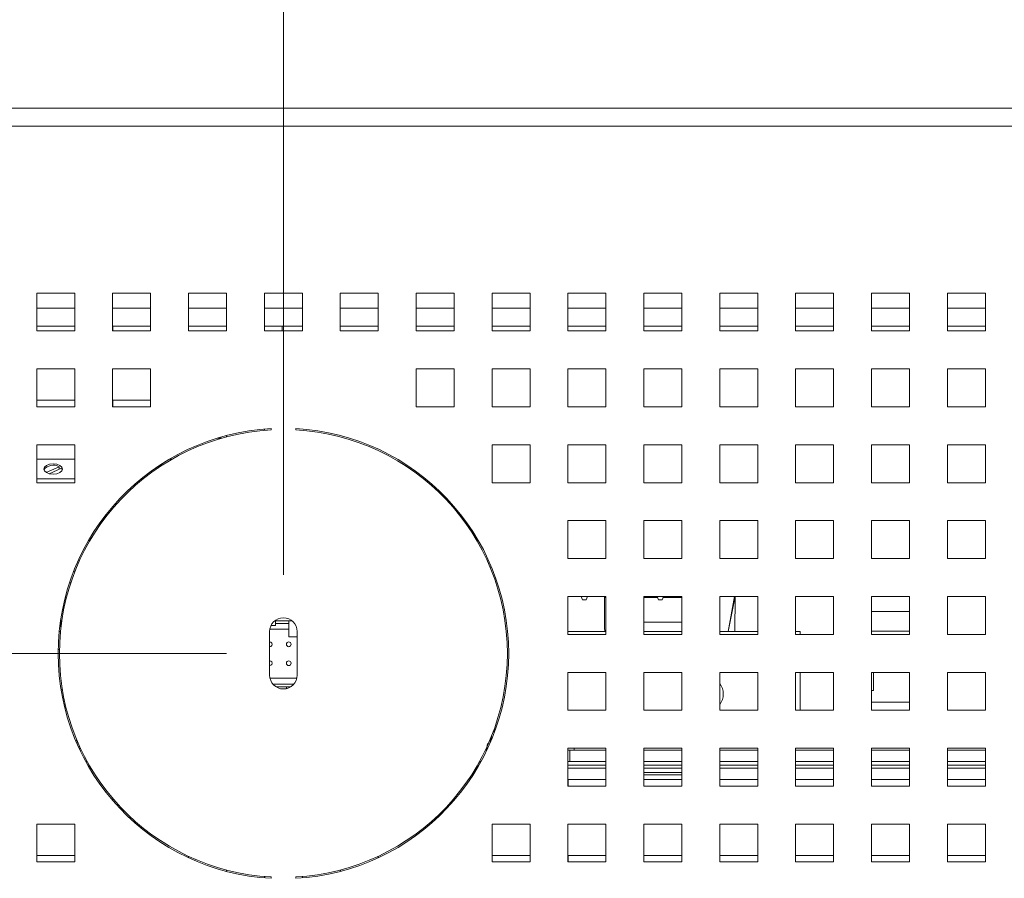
# Paper-space layout '3' of a CAD drawing. Header units: inches. Extents: x 1 to 109, y 1 to 85.
# Tile 53 of 107: x 50.28 to 54.6, y 24.49 to 28.27. Entities that reach past the tile are written whole.
import ezdxf

# ---------------------------------------------------------------- set-up
doc = ezdxf.new("R2010")
doc.units = ezdxf.units.IN
doc.header["$MEASUREMENT"] = 0
doc.styles.add('SLDTEXTSTYLE0', font='GOTHIC.TTF', dxfattribs={"width": 0.913})
doc.dimstyles.new('SLDDIMSTYLE1', dxfattribs={"dimtxt": 0.625, "dimasz": 0.65, "dimexe": 0, "dimexo": 0.0625, "dimgap": 0.15625, "dimtad": 0, "dimtih": 1, "dimtoh": 1, "dimlfac": 1.2, "dimrnd": 1e-09, "dimzin": 12, "dimdsep": 46, "dimtxsty": 'SLDTEXTSTYLE0', "dimblk1": 'NONE', "dimblk2": 'NONE', "dimsah": 1, "dimcen": 0.09, "dimadec": 0, "dimazin": 3, "dimtfac": 1, "dimtofl": 0, "dimtmove": 0, "dimatfit": 3, "dimldrblk": 'NONE', "dimfxl": 1, "dimfrac": 2, "dimtolj": 1, "dimtzin": 12, "dimarcsym": 0})

# ---------------------------------------------------------------- blocks, each defined once
blk = doc.blocks.new('_D_100')
at = {"color": 1, "linetype": 'Continuous', "lineweight": 0, "ltscale": 5}
blk.add_line((51.434, 25.8284), (51.434, 31.3197), dxfattribs=at)
at = {"color": 1, "linetype": 'Continuous', "lineweight": 0, "ltscale": 5, "insert": (51.1318, 31.3197), "char_height": 0.625, "attachment_point": 1, "rotation": 90, "style": 'SLDTEXTSTYLE0'}
blk.add_mtext('4.66', dxfattribs=at)
blk = doc.blocks.new('_NONE')
blk = doc.blocks.new('_D_101')
at = {"color": 1, "linetype": 'Continuous', "lineweight": 0, "ltscale": 5}
blk.add_line((64.3512, 27.5909), (64.3512, 31.3197), dxfattribs=at)
at = {"color": 1, "linetype": 'Continuous', "lineweight": 0, "ltscale": 5, "insert": (64.049, 31.3197), "char_height": 0.625, "attachment_point": 1, "rotation": 90, "style": 'SLDTEXTSTYLE0'}
blk.add_mtext('20.16', dxfattribs=at)
blk = doc.blocks.new('_D_103')
at = {"color": 1, "linetype": 'Continuous', "lineweight": 0, "ltscale": 5}
blk.add_line((51.184, 25.4823), (43.3801, 25.4823), dxfattribs=at)
at = {"color": 1, "linetype": 'Continuous', "lineweight": 0, "ltscale": 5, "insert": (41.2559, 25.7845), "char_height": 0.625, "attachment_point": 1, "style": 'SLDTEXTSTYLE0'}
blk.add_mtext('2.88', dxfattribs=at)

psp = doc.layouts.new('3')

# ---------------------------------------------------------------- linework, layer by layer
at = {"color": 7, "linetype": 'Continuous', "lineweight": 15, "ltscale": 5}
for p, q in [((47.6796, 27.8781), (65.1884, 27.8781)), ((48.254, 27.8784), (64.6138, 27.8784)), ((65.1884, 27.7992), (47.6796, 27.7992)), ((50.5174, 27.0659), (50.3507, 27.0659)), ((50.3507, 27.0659), (50.3507, 26.8992)), ((50.5174, 26.8992), (50.5174, 27.0659)), ((50.8507, 27.0659), (50.684, 27.0659)), ((50.684, 27.0659), (50.684, 26.8992)), ((50.8507, 26.8992), (50.8507, 27.0659)), ((51.184, 27.0659), (51.0174, 27.0659)), ((51.0174, 27.0659), (51.0174, 26.8992)), ((51.184, 26.8992), (51.184, 27.0659)), ((51.5174, 27.0659), (51.3507, 27.0659)), ((51.3507, 27.0659), (51.3507, 26.8992)), ((51.5174, 26.8992), (51.5174, 27.0659)), ((51.8507, 27.0659), (51.684, 27.0659)), ((51.684, 27.0659), (51.684, 26.8992)), ((51.8507, 26.8992), (51.8507, 27.0659)), ((52.184, 27.0659), (52.0174, 27.0659)), ((52.0174, 27.0659), (52.0174, 26.8992)), ((52.184, 26.8992), (52.184, 27.0659)), ((52.5174, 27.0659), (52.3507, 27.0659)), ((52.3507, 27.0659), (52.3507, 26.8992)), ((52.5174, 26.8992), (52.5174, 27.0659)), ((52.8507, 27.0659), (52.684, 27.0659)), ((52.684, 27.0659), (52.684, 26.8992)), ((52.8507, 26.8992), (52.8507, 27.0659)), ((53.184, 27.0659), (53.0174, 27.0659)), ((53.0174, 27.0659), (53.0174, 26.8992)), ((53.184, 26.8992), (53.184, 27.0659)), ((53.5174, 27.0659), (53.3507, 27.0659)), ((53.3507, 27.0659), (53.3507, 26.8992)), ((53.5174, 26.8992), (53.5174, 27.0659)), ((53.8507, 27.0659), (53.684, 27.0659)), ((53.684, 27.0659), (53.684, 26.8992)), ((53.8507, 26.8992), (53.8507, 27.0659)), ((54.184, 27.0659), (54.0174, 27.0659)), ((54.0174, 27.0659), (54.0174, 26.8992)), ((54.184, 26.8992), (54.184, 27.0659)), ((54.5174, 27.0659), (54.3507, 27.0659)), ((54.3507, 27.0659), (54.3507, 26.8992)), ((54.5174, 26.8992), (54.5174, 27.0659)), ((50.5174, 26.9203), (50.3507, 26.9203)), ((50.3509, 26.9203), (50.3509, 26.8992)), ((50.8507, 26.9203), (50.684, 26.9203)), ((50.6842, 26.9203), (50.6842, 26.8992)), ((51.184, 26.9203), (51.0174, 26.9203)), ((51.0175, 26.9203), (51.0175, 26.8992)), ((51.5174, 26.9203), (51.3507, 26.9203)), ((51.3509, 26.9203), (51.3509, 26.8992)), ((51.4291, 26.9203), (51.4291, 26.8992)), ((51.8507, 26.9203), (51.684, 26.9203)), ((52.184, 26.9203), (52.0174, 26.9203)), ((52.5174, 26.9203), (52.3507, 26.9203)), ((52.8507, 26.9203), (52.684, 26.9203)), ((53.184, 26.9203), (53.0174, 26.9203)), ((53.5174, 26.9203), (53.3507, 26.9203)), ((53.8507, 26.9203), (53.684, 26.9203)), ((54.184, 26.9203), (54.0174, 26.9203)), ((54.5174, 26.9203), (54.3507, 26.9203)), ((50.3507, 26.8992), (50.5174, 26.8992)), ((50.684, 26.8992), (50.8507, 26.8992)), ((51.0174, 26.8992), (51.184, 26.8992)), ((51.3507, 26.8992), (51.5174, 26.8992)), ((51.684, 26.8992), (51.8507, 26.8992)), ((52.0174, 26.8992), (52.184, 26.8992)), ((52.3507, 26.8992), (52.5174, 26.8992)), ((52.684, 26.8992), (52.8507, 26.8992)), ((53.0174, 26.8992), (53.184, 26.8992)), ((53.3507, 26.8992), (53.5174, 26.8992)), ((53.684, 26.8992), (53.8507, 26.8992)), ((54.0174, 26.8992), (54.184, 26.8992)), ((54.3507, 26.8992), (54.5174, 26.8992)), ((50.5174, 26.7326), (50.3507, 26.7326)), ((50.3507, 26.7326), (50.3507, 26.5659)), ((50.5174, 26.5659), (50.5174, 26.7326)), ((50.8507, 26.7326), (50.684, 26.7326)), ((50.684, 26.7326), (50.684, 26.5659)), ((50.8507, 26.5659), (50.8507, 26.7326)), ((52.184, 26.7326), (52.0174, 26.7326)), ((52.0174, 26.7326), (52.0174, 26.5659)), ((52.184, 26.5659), (52.184, 26.7326)), ((52.5174, 26.7326), (52.3507, 26.7326)), ((52.3507, 26.7326), (52.3507, 26.5659)), ((52.5174, 26.5659), (52.5174, 26.7326)), ((52.8507, 26.7326), (52.684, 26.7326)), ((52.684, 26.7326), (52.684, 26.5659)), ((52.8507, 26.5659), (52.8507, 26.7326)), ((53.184, 26.7326), (53.0174, 26.7326)), ((53.0174, 26.7326), (53.0174, 26.5659)), ((53.184, 26.5659), (53.184, 26.7326)), ((53.5174, 26.7326), (53.3507, 26.7326)), ((53.3507, 26.7326), (53.3507, 26.5659)), ((53.5174, 26.5659), (53.5174, 26.7326)), ((53.8507, 26.7326), (53.684, 26.7326)), ((53.684, 26.7326), (53.684, 26.5659)), ((53.8507, 26.5659), (53.8507, 26.7326)), ((54.184, 26.7326), (54.0174, 26.7326)), ((54.0174, 26.7326), (54.0174, 26.5659)), ((54.184, 26.5659), (54.184, 26.7326)), ((54.5174, 26.7326), (54.3507, 26.7326)), ((54.3507, 26.7326), (54.3507, 26.5659)), ((54.5174, 26.5659), (54.5174, 26.7326)), ((50.3507, 26.5659), (50.5174, 26.5659)), ((50.3509, 26.5951), (50.3509, 26.5659)), ((50.5174, 26.5951), (50.3509, 26.5951)), ((50.684, 26.5659), (50.8507, 26.5659)), ((50.6842, 26.5951), (50.6842, 26.5659)), ((50.8507, 26.5951), (50.6842, 26.5951)), ((52.0174, 26.5659), (52.184, 26.5659)), ((52.3507, 26.5659), (52.5174, 26.5659)), ((52.684, 26.5659), (52.8507, 26.5659)), ((53.0174, 26.5659), (53.184, 26.5659)), ((53.3507, 26.5659), (53.5174, 26.5659)), ((53.684, 26.5659), (53.8507, 26.5659)), ((54.0174, 26.5659), (54.184, 26.5659)), ((54.3507, 26.5659), (54.5174, 26.5659)), ((51.3799, 26.4646), (51.3799, 26.4704)), ((51.4882, 26.4704), (51.4882, 26.4646)), ((51.1439, 26.4284), (51.1644, 26.4284)), ((51.1842, 26.4338), (51.1842, 26.4398)), ((51.3509, 26.4684), (51.3509, 26.4625)), ((50.5174, 26.3992), (50.3507, 26.3992)), ((50.3507, 26.3992), (50.3507, 26.2326)), ((50.5174, 26.2326), (50.5174, 26.3992)), ((52.5174, 26.3992), (52.3507, 26.3992)), ((52.3507, 26.3992), (52.3507, 26.2326)), ((52.5174, 26.2326), (52.5174, 26.3992)), ((52.8507, 26.3992), (52.684, 26.3992)), ((52.684, 26.3992), (52.684, 26.2326)), ((52.8507, 26.2326), (52.8507, 26.3992)), ((53.184, 26.3992), (53.0174, 26.3992)), ((53.0174, 26.3992), (53.0174, 26.2326)), ((53.184, 26.2326), (53.184, 26.3992)), ((53.5174, 26.3992), (53.3507, 26.3992)), ((53.3507, 26.3992), (53.3507, 26.2326)), ((53.5174, 26.2326), (53.5174, 26.3992)), ((53.8507, 26.3992), (53.684, 26.3992)), ((53.684, 26.3992), (53.684, 26.2326)), ((53.8507, 26.2326), (53.8507, 26.3992)), ((54.0174, 26.3992), (54.0174, 26.2326)), ((54.184, 26.3992), (54.0174, 26.3992)), ((54.184, 26.2326), (54.184, 26.3992)), ((54.5174, 26.3992), (54.3507, 26.3992)), ((54.3507, 26.3992), (54.3507, 26.2326)), ((54.5174, 26.2326), (54.5174, 26.3992)), ((50.5174, 26.3353), (50.3507, 26.3353)), ((50.4493, 26.3029), (50.3916, 26.2777)), ((50.4054, 26.2722), (50.4598, 26.296)), ((50.4493, 26.2914), (50.4493, 26.3029)), ((50.4598, 26.296), (50.464, 26.2891)), ((50.944, 26.3353), (50.9324, 26.3353)), ((50.5174, 26.2499), (50.3507, 26.2499)), ((50.3507, 26.2326), (50.5174, 26.2326)), ((50.8188, 26.2499), (50.8095, 26.2499)), ((52.3507, 26.2326), (52.5174, 26.2326)), ((52.684, 26.2326), (52.8507, 26.2326)), ((53.0174, 26.2326), (53.184, 26.2326)), ((53.3507, 26.2326), (53.5174, 26.2326)), ((53.684, 26.2326), (53.8507, 26.2326)), ((54.0174, 26.2326), (54.184, 26.2326)), ((54.3507, 26.2326), (54.5174, 26.2326)), ((50.6729, 26.1147), (50.6729, 26.1055)), ((52.8507, 26.0659), (52.684, 26.0659)), ((52.684, 26.0659), (52.684, 25.8992)), ((52.8507, 25.8992), (52.8507, 26.0659)), ((53.184, 26.0659), (53.0174, 26.0659)), ((53.0174, 26.0659), (53.0174, 25.8992)), ((53.184, 25.8992), (53.184, 26.0659)), ((53.5174, 26.0659), (53.3507, 26.0659)), ((53.3507, 26.0659), (53.3507, 25.8992)), ((53.5174, 25.8992), (53.5174, 26.0659)), ((53.8507, 26.0659), (53.684, 26.0659)), ((53.684, 26.0659), (53.684, 25.8992)), ((53.8507, 25.8992), (53.8507, 26.0659)), ((54.184, 26.0659), (54.0174, 26.0659)), ((54.0174, 26.0659), (54.0174, 25.8992)), ((54.184, 25.8992), (54.184, 26.0659)), ((54.5174, 26.0659), (54.3507, 26.0659)), ((54.3507, 26.0659), (54.3507, 25.8992)), ((54.5174, 25.8992), (54.5174, 26.0659)), ((52.684, 25.8992), (52.8507, 25.8992)), ((53.0174, 25.8992), (53.184, 25.8992)), ((53.3507, 25.8992), (53.5174, 25.8992)), ((53.684, 25.8992), (53.8507, 25.8992)), ((54.0174, 25.8992), (54.184, 25.8992)), ((54.3507, 25.8992), (54.5174, 25.8992)), ((50.5128, 25.8436), (50.519, 25.8436)), ((52.3417, 25.8616), (52.3481, 25.8616)), ((50.4941, 25.792), (50.5003, 25.792)), ((50.4818, 25.7294), (50.4758, 25.7294)), ((52.8507, 25.7326), (52.684, 25.7326)), ((52.684, 25.7326), (52.684, 25.5659)), ((52.7483, 25.7186), (52.7427, 25.7326)), ((52.7641, 25.7186), (52.7483, 25.7186)), ((52.7697, 25.7326), (52.7641, 25.7186)), ((52.8442, 25.7326), (52.8442, 25.5951)), ((52.8507, 25.728), (52.8442, 25.728)), ((52.8507, 25.5659), (52.8507, 25.7326)), ((53.184, 25.7326), (53.0174, 25.7326)), ((53.0174, 25.7326), (53.0174, 25.5659)), ((53.0779, 25.728), (53.0174, 25.728)), ((53.0175, 25.6196), (53.0175, 25.728)), ((53.0816, 25.7186), (53.076, 25.7326)), ((53.0974, 25.7186), (53.0816, 25.7186)), ((53.103, 25.7326), (53.0974, 25.7186)), ((53.184, 25.728), (53.1012, 25.728)), ((53.184, 25.5659), (53.184, 25.7326)), ((53.5174, 25.7326), (53.3507, 25.7326)), ((53.3507, 25.7326), (53.3507, 25.5659)), ((53.4179, 25.7326), (53.388, 25.5787)), ((53.4156, 25.7326), (53.388, 25.5788)), ((53.4169, 25.5787), (53.418, 25.7326)), ((53.5174, 25.5659), (53.5174, 25.7326)), ((53.8507, 25.7326), (53.684, 25.7326)), ((53.684, 25.7326), (53.684, 25.5659)), ((53.8507, 25.5659), (53.8507, 25.7326)), ((54.184, 25.7326), (54.0174, 25.7326)), ((54.0174, 25.7326), (54.0174, 25.5659)), ((54.184, 25.5659), (54.184, 25.7326)), ((54.5174, 25.7326), (54.3507, 25.7326)), ((54.3507, 25.7326), (54.3507, 25.5659)), ((54.5174, 25.5659), (54.5174, 25.7326)), ((54.184, 25.6659), (54.0174, 25.6659)), ((50.4567, 25.625), (50.4607, 25.625)), ((50.4567, 25.6168), (50.4567, 25.625)), ((51.38, 25.6054), (51.3993, 25.6054)), ((51.3993, 25.6262), (51.3993, 25.6137)), ((51.4574, 25.6262), (51.3993, 25.6262)), ((51.3993, 25.6054), (51.3993, 25.6137)), ((51.4574, 25.6137), (51.3993, 25.6137)), ((51.4574, 25.6137), (51.4574, 25.6262)), ((51.471, 25.6262), (51.4574, 25.6262)), ((51.4574, 25.6137), (51.4574, 25.5888)), ((53.184, 25.6196), (53.0175, 25.6196)), ((53.0175, 25.6196), (53.0175, 25.5787)), ((50.4492, 25.5787), (50.455, 25.5787)), ((51.3736, 25.5784), (51.3736, 25.3867)), ((51.3745, 25.5888), (51.4574, 25.5888)), ((51.4574, 25.5556), (51.4574, 25.5888)), ((51.4944, 25.3867), (51.4944, 25.5784)), ((52.684, 25.5787), (52.8507, 25.5787)), ((52.684, 25.5659), (52.8507, 25.5659)), ((52.8442, 25.5951), (52.8455, 25.5787)), ((53.0174, 25.5787), (53.184, 25.5787)), ((53.0174, 25.5659), (53.184, 25.5659)), ((53.3507, 25.5787), (53.5174, 25.5787)), ((53.3507, 25.5659), (53.5174, 25.5659)), ((53.684, 25.5787), (53.7046, 25.5787)), ((53.684, 25.5659), (53.8507, 25.5659)), ((53.7046, 25.5787), (53.7046, 25.5659)), ((54.0174, 25.5796), (54.184, 25.5796)), ((54.0174, 25.5659), (54.184, 25.5659)), ((54.3507, 25.5659), (54.5174, 25.5659)), ((51.4944, 25.5556), (51.4574, 25.5556)), ((52.8507, 25.3992), (52.684, 25.3992)), ((52.684, 25.3992), (52.684, 25.2326)), ((52.8507, 25.2326), (52.8507, 25.3992)), ((53.184, 25.3992), (53.0174, 25.3992)), ((53.0174, 25.3992), (53.0174, 25.2326)), ((53.184, 25.2326), (53.184, 25.3992)), ((53.3507, 25.3992), (53.3507, 25.2326)), ((53.5174, 25.3992), (53.3507, 25.3992)), ((53.5174, 25.2326), (53.5174, 25.3992)), ((53.8507, 25.3992), (53.684, 25.3992)), ((53.684, 25.3992), (53.684, 25.2326)), ((53.7046, 25.3992), (53.7046, 25.2326)), ((53.8507, 25.2326), (53.8507, 25.3992)), ((54.184, 25.3992), (54.0174, 25.3992)), ((54.0174, 25.3992), (54.0174, 25.2326)), ((54.0254, 25.3992), (54.0254, 25.3196)), ((54.184, 25.2326), (54.184, 25.3992)), ((54.5174, 25.3992), (54.3507, 25.3992)), ((54.3507, 25.3992), (54.3507, 25.2326)), ((54.5174, 25.2326), (54.5174, 25.3992)), ((51.3752, 25.373), (51.4929, 25.373)), ((51.3876, 25.348), (51.4804, 25.348)), ((50.4631, 25.324), (50.4572, 25.324)), ((50.4632, 25.3231), (50.4573, 25.3231)), ((51.4662, 25.3356), (51.4019, 25.3356)), ((51.447, 25.3356), (51.447, 25.3277)), ((54.0174, 25.3196), (54.0254, 25.3196)), ((50.4733, 25.2706), (50.4673, 25.2706)), ((54.0174, 25.2676), (54.184, 25.2676)), ((52.684, 25.2326), (52.8507, 25.2326)), ((53.0174, 25.2326), (53.184, 25.2326)), ((53.3507, 25.2326), (53.5174, 25.2326)), ((53.684, 25.2326), (53.8507, 25.2326)), ((54.0174, 25.2326), (54.184, 25.2326)), ((54.3507, 25.2326), (54.5174, 25.2326)), ((52.3617, 25.1496), (52.3595, 25.1371)), ((52.3595, 25.1371), (52.3612, 25.1496)), ((52.366, 25.1496), (52.3598, 25.1496)), ((50.5277, 25.0998), (50.5214, 25.0998)), ((50.5219, 25.0986), (50.5282, 25.0986)), ((50.5319, 25.0899), (50.5256, 25.0899)), ((52.3312, 25.0859), (52.3259, 25.0574)), ((52.3476, 25.1175), (52.3427, 25.0903)), ((50.5333, 25.0726), (50.5397, 25.0726)), ((50.5437, 25.0639), (50.5373, 25.0639)), ((50.5468, 25.0574), (50.5403, 25.0574)), ((52.3277, 25.0574), (52.3213, 25.0574)), ((52.8507, 25.0659), (52.684, 25.0659)), ((52.684, 25.0659), (52.684, 24.8992)), ((52.684, 25.0574), (52.6925, 25.0574)), ((52.6925, 25.0574), (52.6925, 25.0076)), ((52.8507, 25.0574), (52.6925, 25.0574)), ((52.7109, 25.0659), (52.7109, 25.0574)), ((52.8507, 24.8992), (52.8507, 25.0659)), ((53.184, 25.0659), (53.0174, 25.0659)), ((53.0174, 25.0659), (53.0174, 24.8992)), ((53.184, 25.0574), (53.0174, 25.0574)), ((53.184, 24.8992), (53.184, 25.0659)), ((53.5174, 25.0659), (53.3507, 25.0659)), ((53.3507, 25.0659), (53.3507, 24.8992)), ((53.5174, 25.0574), (53.3507, 25.0574)), ((53.5174, 24.8992), (53.5174, 25.0659)), ((53.8507, 25.0659), (53.684, 25.0659)), ((53.684, 25.0659), (53.684, 24.8992)), ((53.8507, 25.0574), (53.684, 25.0574)), ((53.8507, 24.8992), (53.8507, 25.0659)), ((54.184, 25.0659), (54.0174, 25.0659)), ((54.0174, 25.0659), (54.0174, 24.8992)), ((54.184, 25.0574), (54.0174, 25.0574)), ((54.184, 24.8992), (54.184, 25.0659)), ((54.5174, 25.0659), (54.3507, 25.0659)), ((54.3507, 25.0659), (54.3507, 24.8992)), ((54.5174, 25.0574), (54.3507, 25.0574)), ((54.5174, 24.8992), (54.5174, 25.0659)), ((50.5724, 25.0076), (50.5658, 25.0076)), ((52.2988, 25.0012), (52.2921, 25.0012)), ((52.3023, 25.0076), (52.2956, 25.0076)), ((52.6925, 25.0076), (52.684, 25.0076)), ((52.8507, 25.0076), (52.6925, 25.0076)), ((53.184, 25.0076), (53.0174, 25.0076)), ((53.5174, 25.0076), (53.3507, 25.0076)), ((53.8507, 25.0076), (53.684, 25.0076)), ((54.184, 25.0076), (54.0174, 25.0076)), ((54.5174, 25.0076), (54.3507, 25.0076)), ((50.5818, 24.9909), (50.5751, 24.9909)), ((50.5891, 24.9784), (50.5824, 24.9784)), ((52.2857, 24.9784), (52.2789, 24.9784)), ((52.293, 24.9909), (52.2862, 24.9909)), ((52.8507, 24.9909), (52.684, 24.9909)), ((52.8507, 24.9784), (52.684, 24.9784)), ((53.184, 24.9909), (53.0174, 24.9909)), ((53.184, 24.9784), (53.0174, 24.9784)), ((53.184, 24.9589), (53.0174, 24.9589)), ((53.5174, 24.9909), (53.3507, 24.9909)), ((53.5174, 24.9784), (53.3507, 24.9784)), ((53.8507, 24.9909), (53.684, 24.9909)), ((53.8507, 24.9784), (53.684, 24.9784)), ((54.184, 24.9909), (54.0174, 24.9909)), ((54.184, 24.9784), (54.0174, 24.9784)), ((54.5174, 24.9909), (54.3507, 24.9909)), ((54.5174, 24.9784), (54.3507, 24.9784)), ((52.8507, 24.9284), (52.6842, 24.9284)), ((52.6842, 24.9284), (52.6842, 24.8992)), ((53.184, 24.9492), (53.0174, 24.9492)), ((53.184, 24.9284), (53.0175, 24.9284)), ((53.0175, 24.9284), (53.0175, 24.8992)), ((53.5174, 24.9284), (53.3509, 24.9284)), ((53.3509, 24.9284), (53.3509, 24.8992)), ((53.8507, 24.9284), (53.6842, 24.9284)), ((53.6842, 24.9284), (53.6842, 24.8992)), ((54.184, 24.9284), (54.0175, 24.9284)), ((54.0175, 24.9284), (54.0175, 24.8992)), ((54.5174, 24.9284), (54.3509, 24.9284)), ((54.3509, 24.9284), (54.3509, 24.8992)), ((52.684, 24.8992), (52.8507, 24.8992)), ((53.0174, 24.8992), (53.184, 24.8992)), ((53.3507, 24.8992), (53.5174, 24.8992)), ((53.684, 24.8992), (53.8507, 24.8992)), ((54.0174, 24.8992), (54.184, 24.8992)), ((54.3507, 24.8992), (54.5174, 24.8992)), ((50.6842, 24.8455), (50.6842, 24.8365)), ((52.1842, 24.8369), (52.1842, 24.8459)), ((50.7558, 24.7617), (50.7643, 24.7617)), ((52.1038, 24.7617), (52.1123, 24.7617)), ((50.5174, 24.7326), (50.3507, 24.7326)), ((50.3507, 24.7326), (50.3507, 24.5659)), ((50.5174, 24.5659), (50.5174, 24.7326)), ((52.5174, 24.7326), (52.3507, 24.7326)), ((52.3507, 24.7326), (52.3507, 24.5659)), ((52.5174, 24.5659), (52.5174, 24.7326)), ((52.8507, 24.7326), (52.684, 24.7326)), ((52.684, 24.7326), (52.684, 24.5659)), ((52.8507, 24.5659), (52.8507, 24.7326)), ((53.184, 24.7326), (53.0174, 24.7326)), ((53.0174, 24.7326), (53.0174, 24.5659)), ((53.184, 24.5659), (53.184, 24.7326)), ((53.5174, 24.7326), (53.3507, 24.7326)), ((53.3507, 24.7326), (53.3507, 24.5659)), ((53.5174, 24.5659), (53.5174, 24.7326)), ((53.8507, 24.7326), (53.684, 24.7326)), ((53.684, 24.7326), (53.684, 24.5659)), ((53.8507, 24.5659), (53.8507, 24.7326)), ((54.184, 24.7326), (54.0174, 24.7326)), ((54.0174, 24.7326), (54.0174, 24.5659)), ((54.184, 24.5659), (54.184, 24.7326)), ((54.5174, 24.7326), (54.3507, 24.7326)), ((54.3507, 24.7326), (54.3507, 24.5659)), ((54.5174, 24.5659), (54.5174, 24.7326)), ((50.3507, 24.5659), (50.5174, 24.5659)), ((50.5174, 24.5951), (50.3509, 24.5951)), ((50.3509, 24.5951), (50.3509, 24.5659)), ((51.0175, 24.5911), (51.0175, 24.5846)), ((51.8509, 24.5848), (51.8509, 24.5912)), ((52.3507, 24.5659), (52.5174, 24.5659)), ((52.5174, 24.5951), (52.3509, 24.5951)), ((52.3509, 24.5951), (52.3509, 24.5659)), ((52.684, 24.5659), (52.8507, 24.5659)), ((52.8507, 24.5951), (52.6842, 24.5951)), ((52.6842, 24.5951), (52.6842, 24.5659)), ((53.0174, 24.5659), (53.184, 24.5659)), ((53.184, 24.5951), (53.0175, 24.5951)), ((53.0175, 24.5951), (53.0175, 24.5659)), ((53.3507, 24.5659), (53.5174, 24.5659)), ((53.5174, 24.5951), (53.3509, 24.5951)), ((53.3509, 24.5951), (53.3509, 24.5659)), ((53.684, 24.5659), (53.8507, 24.5659)), ((53.8507, 24.5951), (53.6842, 24.5951)), ((53.6842, 24.5951), (53.6842, 24.5659)), ((54.0174, 24.5659), (54.184, 24.5659)), ((54.184, 24.5951), (54.0175, 24.5951)), ((54.0175, 24.5951), (54.0175, 24.5659)), ((54.3507, 24.5659), (54.5174, 24.5659)), ((54.5174, 24.5951), (54.3509, 24.5951)), ((54.3509, 24.5951), (54.3509, 24.5659)), ((51.1842, 24.5248), (51.1842, 24.5308)), ((51.6842, 24.5309), (51.6842, 24.5249)), ((51.3509, 24.5021), (51.3509, 24.4962)), ((51.3799, 24.4942), (51.3799, 24.5)), ((51.4882, 24.5), (51.4882, 24.4942)), ((51.5175, 24.4962), (51.5175, 24.5021))]:
    psp.add_line(p, q, dxfattribs=at)
at = {"color": 8, "linetype": 'Continuous', "lineweight": 15, "ltscale": 5}
for p, q in [((50.3507, 26.9992), (50.5174, 26.9992)), ((50.684, 26.9992), (50.8507, 26.9992)), ((51.0174, 26.9992), (51.184, 26.9992)), ((51.3507, 26.9992), (51.5174, 26.9992)), ((51.684, 26.9992), (51.8507, 26.9992)), ((52.0174, 26.9992), (52.184, 26.9992)), ((52.3507, 26.9992), (52.5174, 26.9992)), ((52.684, 26.9992), (52.8507, 26.9992)), ((53.0174, 26.9992), (53.184, 26.9992)), ((53.3507, 26.9992), (53.5174, 26.9992)), ((53.684, 26.9992), (53.8507, 26.9992)), ((54.0174, 26.9992), (54.184, 26.9992)), ((54.3507, 26.9992), (54.5174, 26.9992)), ((50.4567, 25.6168), (50.4536, 25.6168)), ((50.4567, 25.6168), (50.4567, 25.5947)), ((50.4595, 25.6168), (50.4567, 25.6168)), ((50.4504, 25.4998), (50.4446, 25.4998))]:
    psp.add_line(p, q, dxfattribs=at)
at = {"color": 7, "linetype": 'Continuous', "lineweight": 15, "ltscale": 5, "flags": 128}
for points in [[(50.4229, 26.3151), (50.4388, 26.3134), (50.4523, 26.3085), (50.4613, 26.3012), (50.4645, 26.2926), (50.4613, 26.284), (50.4523, 26.2767), (50.4388, 26.2718), (50.4229, 26.2701), (50.4069, 26.2718), (50.3934, 26.2767), (50.3844, 26.284), (50.3812, 26.2926), (50.3844, 26.3012), (50.3934, 26.3085), (50.4069, 26.3134), (50.4229, 26.3151)], [(50.4567, 25.625), (50.4551, 25.6248), (50.4548, 25.6247)]]:
    psp.add_lwpolyline(points, dxfattribs=at)
at = {"color": 7, "linetype": 'Continuous', "lineweight": 15, "ltscale": 25}
for centre in [(51.4574, 25.5224), (51.4574, 25.4394)]:
    psp.add_circle(centre, 0.0104, dxfattribs=at)
for centre, radius, start, end in [((51.434, 25.4823), 0.9896, 93.1378, 266.8622), ((51.434, 25.4823), 0.9896, 273.1378, 86.8622), ((51.434, 25.4823), 0.9838, 93.1564, 266.8436), ((51.434, 25.4823), 0.9838, 273.1564, 86.8436), ((50.4237, 26.2562), 0.0533, 61.1897, 141.9375), ((50.9119, 26.2791), 0.0347, 96.4107, 150.0616), ((51.434, 25.5784), 0.0604, 0, 180), ((51.3744, 25.5224), 0.0104, 265.6812, 94.3188), ((51.3744, 25.4394), 0.0104, 265.6812, 94.3188), ((51.434, 25.3867), 0.0604, 180, 0), ((53.2879, 25.3037), 0.0783, 323.2318, 36.7682)]:
    psp.add_arc(centre, radius, start, end, dxfattribs=at)

# ---------------------------------------------------------------- dimensions: what is measured, and where the dimension line sits
at = {"color": 1, "linetype": 'Continuous', "lineweight": 0, "ltscale": 5}
for feature_location, offset, dtype, origin, picture, middle in [((64.3512, 27.3409), (0, 3.9788), 1, (47.5509, 27.8044), '_D_101', (64.3512, 32.6127)), ((51.434, 25.5784), (0, 5.7413), 1, (47.5509, 27.8044), '_D_100', (51.434, 32.3818)), ((51.434, 25.4823), (-8.054, 0), 0, (47.6007, 27.8784), '_D_103', (42.318, 25.4823))]:
    dim = psp.add_ordinate_dim(feature_location=feature_location, offset=offset, dtype=dtype, origin=origin, dimstyle='SLDDIMSTYLE1', dxfattribs=at)
    dim.commit()
    dim.dimension.update_dxf_attribs({"geometry": picture, "text_midpoint": middle})

doc.saveas('drawing.dxf')
